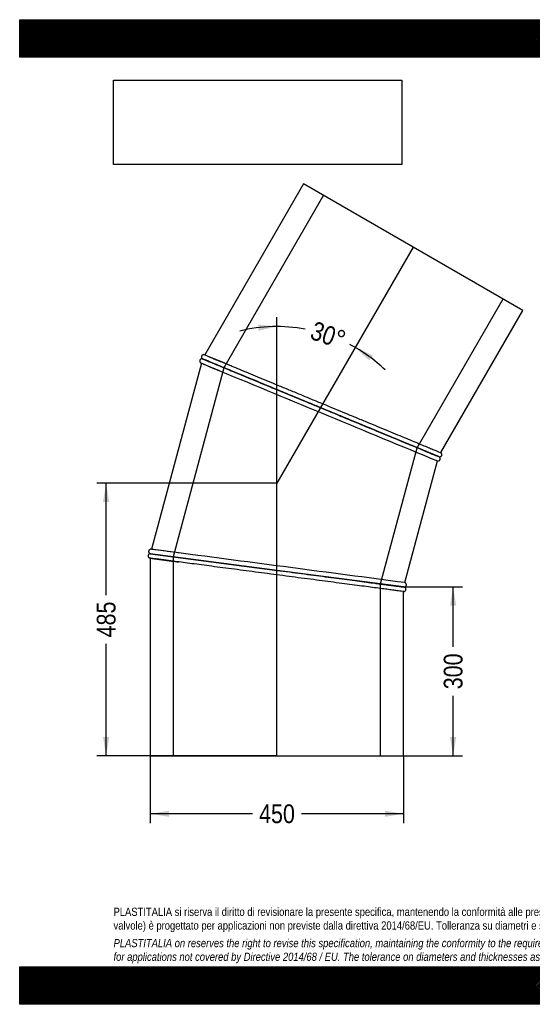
# Model space of a CAD drawing. Header units: millimetres. Extents: x 0 to 2475, y 0 to 1750.
# Tile 1 of 2: x 0 to 911, y 0 to 1750. Entities that reach past the tile are written whole.
import ezdxf
from ezdxf.enums import TextEntityAlignment as Align
from ezdxf.lldxf.tags import DXFTag

# ---------------------------------------------------------------- set-up
doc = ezdxf.new("R2010")
doc.units = ezdxf.units.MM
doc.header["$LTSCALE"] = 8.333333
for name, color, linetype in [('Default', 7, 'Continuous'), ('DV1_Default', 7, 'Continuous'), ('TUBO_X_GOMITO_30', 7, 'Continuous')]:
    doc.layers.add(name, color=color, linetype=linetype)
doc.styles.add('SEACAD_Arial_Narrow', font='ARIALN.TTF')
tags = doc.linetypes.add('HIDDEN2', pattern=[4.7625, 3.175, -1.5875]).pattern_tags.tags
tags[6:7] = [DXFTag(74, 4), DXFTag(75, 0), DXFTag(340, '0'), DXFTag(46, 0.0), DXFTag(50, 0.0), DXFTag(44, 0.0), DXFTag(45, 0.0)]
tags[4:5] = [DXFTag(74, 4), DXFTag(75, 0), DXFTag(340, '0'), DXFTag(46, 0.0), DXFTag(50, 0.0), DXFTag(44, 0.0), DXFTag(45, 0.0)]
tags = doc.linetypes.add('PHANTOM2', pattern=[31.75, 15.875, -3.175, 3.175, -3.175, 3.175, -3.175]).pattern_tags.tags
tags[14:15] = [DXFTag(74, 4), DXFTag(75, 0), DXFTag(340, '0'), DXFTag(46, 0.0), DXFTag(50, 0.0), DXFTag(44, 0.0), DXFTag(45, 0.0)]
tags[12:13] = [DXFTag(74, 4), DXFTag(75, 0), DXFTag(340, '0'), DXFTag(46, 0.0), DXFTag(50, 0.0), DXFTag(44, 0.0), DXFTag(45, 0.0)]
tags[10:11] = [DXFTag(74, 4), DXFTag(75, 0), DXFTag(340, '0'), DXFTag(46, 0.0), DXFTag(50, 0.0), DXFTag(44, 0.0), DXFTag(45, 0.0)]
tags[8:9] = [DXFTag(74, 4), DXFTag(75, 0), DXFTag(340, '0'), DXFTag(46, 0.0), DXFTag(50, 0.0), DXFTag(44, 0.0), DXFTag(45, 0.0)]
tags[6:7] = [DXFTag(74, 4), DXFTag(75, 0), DXFTag(340, '0'), DXFTag(46, 0.0), DXFTag(50, 0.0), DXFTag(44, 0.0), DXFTag(45, 0.0)]
tags[4:5] = [DXFTag(74, 4), DXFTag(75, 0), DXFTag(340, '0'), DXFTag(46, 0.0), DXFTag(50, 0.0), DXFTag(44, 0.0), DXFTag(45, 0.0)]
doc.dimstyles.new('Plastitalia', dxfattribs={"dimtxt": 33.333333, "dimasz": 33.333333, "dimexe": 16.666667, "dimexo": 0, "dimgap": 8.333333, "dimtad": 0, "dimdec": 0, "dimtxsty": 'SEACAD_Arial_Narrow', "dimblk1": '_SE_FILLED', "dimblk2": '_SE_FILLED', "dimsah": 1, "dimcen": 16.666667, "dimadec": 0, "dimazin": 0, "dimtfac": 0.8, "dimtdec": 1, "dimtmove": 0, "dimatfit": 3, "dimfxl": 1, "dimtolj": 1, "dimarcsym": 0})
picture_1 = doc.add_image_def('image1.jpg', size_in_pixel=(4302, 1260))

# ---------------------------------------------------------------- blocks, each defined once
blk = doc.blocks.new('SE')
at = {"layer": 'DV1_Default', "color": 7, "linetype": 'PHANTOM2'}
for p in [(699.3, 1345.8), (457, 441.7)]:
    blk.add_line(p, (457, 926.2), dxfattribs=at)
at = {"layer": 'TUBO_X_GOMITO_30', "color": 7, "linetype": 'Continuous'}
for p, q in [((504.4, 1458.3), (328.8, 1154.2)), ((894.1, 1233.3), (504.4, 1458.3)), ((748.1, 980.5), (894.1, 1233.3)), ((322.7, 1139.4), (234.1, 808.7)), ((324.8, 1147.3), (324.8, 1147.2)), ((534.7, 1060.3), (324.8, 1147.2)), ((324.8, 1147.2), (534.7, 1060.3)), ((324.8, 1147.2), (324.8, 1147.2)), ((534.7, 1060.3), (534.7, 1060.3)), ((744.1, 973.5), (534.7, 1060.3)), ((534.7, 1060.3), (534.7, 1060.3)), ((744.1, 973.5), (559.2, 1050.1)), ((684.1, 749.5), (742, 965.8)), ((744.1, 973.5), (744.1, 973.5)), ((232, 801), (232, 800.9)), ((232, 800.9), (457.3, 771.3)), ((457.3, 771.3), (232, 800.9)), ((232, 800.9), (232, 800.9)), ((232, 792.9), (232, 441.7)), ((277.8, 803), (268.3, 804.2)), ((457.3, 771.3), (457.3, 771.3)), ((682, 741.7), (457.3, 771.3)), ((457.3, 771.3), (457.3, 771.3)), ((682, 741.7), (457.3, 771.3)), ((682, 441.7), (682, 733.7)), ((232, 441.7), (682, 441.7))]:
    blk.add_line(p, q, dxfattribs=at)
at = {"layer": 'TUBO_X_GOMITO_30', "color": 7, "linetype": 'HIDDEN2'}
for p, q in [((539.8, 1437.9), (362.9, 1131.4)), ((706, 989.3), (858.7, 1253.8)), ((362.9, 1131.4), (272.9, 795.6)), ((534, 1060.5), (517.5, 1067.3)), ((534.2, 1060.4), (534, 1060.5)), ((641.1, 747.1), (706, 989.3)), ((266.3, 788.4), (269.5, 787.9)), ((272.9, 795.6), (272.9, 441.7)), ((641.1, 441.7), (641.1, 747.1))]:
    blk.add_line(p, q, dxfattribs=at)
at = {"layer": 'TUBO_X_GOMITO_30', "color": 7, "linetype": 'Continuous'}
for centre, radius, start, end in [((3360.7, 8419.9), 7888.9, 247.34374, 247.5985), ((319.1, 1131.9), 16.2, 67.2721, 72.6183), ((-6475, -15354.6), 17855.8, 67.44084, 67.60497), ((288552.8, 696395.4), 752633.6, 247.4853782, 247.5172764), ((7502.3, 17371.3), 17735.8, 247.44177, 247.60482), ((-1018.9, -8880.2), 9769.6, 82.42901, 82.63705), ((1151.5, 7619.6), 6888.4, 262.32066, 262.61257), ((-97779.3, -745415.6), 752633.6, 82.4827236, 82.5138918), ((1863.2, 9877.9), 9212.2, 262.43041, 262.63953), ((-89.3, -4974), 5767.5, 82.3048, 82.62142)]:
    blk.add_arc(centre, radius, start, end, dxfattribs=at)
at = {"layer": 'TUBO_X_GOMITO_30', "color": 7, "linetype": 'HIDDEN2'}
for centre, radius, start, end in [((288552.8, 696395.4), 752633.6, 247.4827734, 247.4853782), ((296, 1068), 84, 66.8741, 70.6282), ((2532.7, 6430.3), 5733.8, 247.36762, 247.41953), ((2532.7, 6430.3), 5733.8, 247.54468, 247.60913), ((-97779.3, -745415.6), 752633.6, 82.5138918, 82.5172266), ((-2065.1, -16898.5), 17855.8, 82.44084, 82.45923), ((2965.8, 18329.9), 17735.8, 262.44177, 262.50016)]:
    blk.add_arc(centre, radius, start, end, dxfattribs=at)
at = {"layer": 'TUBO_X_GOMITO_30', "color": 7, "linetype": 'Continuous'}
for points, knots in [([(323.9, 1147.3), (323.5, 1147.3), (322.9, 1147.3), (321.9, 1146.9), (321, 1146.3), (320.4, 1145.6), (320, 1144.8), (319.7, 1143.8), (319.7, 1142.8), (320, 1141.8), (320.4, 1141.1), (321, 1140.3), (321.5, 1140), (321.8, 1139.8)], [0, 0, 0, 0, 0.101765, 0.183451, 0.29921, 0.384728, 0.460411, 0.546465, 0.664106, 0.736488, 0.817601, 0.906209, 1, 1, 1, 1]), ([(327.9, 1154.5), (327.5, 1154.6), (326.9, 1154.8), (325.6, 1154.6), (324.5, 1154.1), (323.7, 1153.2), (323.2, 1152.5), (322.9, 1151.7), (322.8, 1150.8), (322.9, 1149.9), (323.2, 1149), (323.8, 1147.9), (324.5, 1147.5), (324.9, 1147.2)], [0, 0, 0, 0, 0.095068, 0.180282, 0.316283, 0.411664, 0.476997, 0.544315, 0.635373, 0.699914, 0.780945, 0.880914, 1, 1, 1, 1]), ([(534.7, 1060.3), (527.9, 1063.1), (521.2, 1065.9), (507.6, 1071.5), (500.8, 1074.3), (487.4, 1079.9), (480.7, 1082.6), (467.6, 1088.1), (461.1, 1090.8), (448.4, 1096), (442.2, 1098.6), (430.1, 1103.6), (424.2, 1106.1), (407, 1113.2), (396.3, 1117.6), (381.7, 1123.7), (377, 1125.6), (368.3, 1129.2), (364.2, 1130.9), (356.5, 1134.1), (352.9, 1135.6), (346.4, 1138.3), (343.5, 1139.5), (338.3, 1141.7), (336, 1142.6), (332, 1144.3), (330.3, 1145), (327.5, 1146.1), (326.5, 1146.5), (325.2, 1147.1), (324.8, 1147.2), (324.8, 1147.2), (324.8, 1147.2), (324.8, 1147.2)], [0, 0, 0, 0, 0.03125, 0.03125, 0.0625, 0.0625, 0.09375, 0.09375, 0.125, 0.125, 0.15625, 0.15625, 0.1875, 0.1875, 0.25, 0.25, 0.28125, 0.28125, 0.3125, 0.3125, 0.34375, 0.34375, 0.375, 0.375, 0.40625, 0.40625, 0.4375, 0.4375, 0.46875, 0.46875, 0.5, 0.5, 0.5000786, 0.5000786, 0.5000786, 0.5000786]), ([(325.9, 1146.7), (326.6, 1146.4), (327.6, 1146), (330.2, 1144.9), (331.9, 1144.2), (335.9, 1142.6), (338.3, 1141.6), (343.6, 1139.4), (346.6, 1138.2), (353.1, 1135.5), (356.6, 1134), (364.2, 1130.9), (368.3, 1129.2), (377, 1125.6), (381.6, 1123.7), (391.4, 1119.6), (396.5, 1117.5), (407.1, 1113.1), (412.7, 1110.8), (424.1, 1106.1), (430, 1103.6), (442.1, 1098.6), (448.4, 1096), (461, 1090.8), (467.5, 1088.1), (480.7, 1082.6), (487.3, 1079.9), (500.7, 1074.3), (507.6, 1071.5), (521.1, 1065.9), (527.9, 1063.1), (534.7, 1060.3)], [0.5331067, 0.5331067, 0.5331067, 0.5331067, 0.5625, 0.5625, 0.59375, 0.59375, 0.625, 0.625, 0.65625, 0.65625, 0.6875, 0.6875, 0.71875, 0.71875, 0.75, 0.75, 0.78125, 0.78125, 0.8125, 0.8125, 0.84375, 0.84375, 0.875, 0.875, 0.90625, 0.90625, 0.9375, 0.9375, 0.96875, 0.96875, 1, 1, 1, 1]), ([(375.6, 1134.8), (376, 1134.6), (376.3, 1134.5), (381, 1132.6), (385.6, 1130.6), (395.4, 1126.6), (400.5, 1124.5), (411.1, 1120.1), (416.7, 1117.8), (428.1, 1113.1), (434, 1110.6), (446.1, 1105.6), (452.3, 1103), (465, 1097.8), (471.5, 1095.1), (484.6, 1089.7), (491.2, 1086.9), (504.7, 1081.4), (511.5, 1078.5), (525, 1072.9), (531.8, 1070.1), (552.1, 1061.7), (565.6, 1056.1), (585.8, 1047.7), (592.5, 1045), (605.6, 1039.6), (612.1, 1036.9), (624.7, 1031.6), (630.9, 1029.1), (643, 1024), (649, 1021.6), (666.1, 1014.5), (676.8, 1010.1), (691.4, 1004), (696, 1002.1), (704.8, 998.5), (708.9, 996.8), (716.5, 993.6), (720.1, 992.1), (726.6, 989.4), (729.5, 988.2), (734.7, 986), (737, 985.1), (741, 983.4), (742.7, 982.7), (746.8, 981), (748.1, 980.5), (748.1, 980.5)], [0.6081186, 0.6081186, 0.6081186, 0.6081186, 0.609375, 0.609375, 0.625, 0.625, 0.640625, 0.640625, 0.65625, 0.65625, 0.671875, 0.671875, 0.6875, 0.6875, 0.703125, 0.703125, 0.71875, 0.71875, 0.734375, 0.734375, 0.75, 0.75, 0.78125, 0.78125, 0.796875, 0.796875, 0.8125, 0.8125, 0.828125, 0.828125, 0.84375, 0.84375, 0.875, 0.875, 0.890625, 0.890625, 0.90625, 0.90625, 0.921875, 0.921875, 0.9375, 0.9375, 0.953125, 0.953125, 0.96875, 0.96875, 1, 1, 1, 1]), ([(697.7, 992.8), (697.3, 992.9), (696.8, 993.1), (692.1, 995.1), (687.4, 997), (677.7, 1001), (672.6, 1003.2), (662, 1007.6), (656.4, 1009.8), (639.3, 1016.9), (627.2, 1022), (608.2, 1029.8), (601.7, 1032.5), (588.6, 1037.9), (582, 1040.7), (568.6, 1046.2), (561.8, 1049.1), (548.2, 1054.7), (541.5, 1057.5), (534.7, 1060.3)], [0.7156277, 0.7156277, 0.7156277, 0.7156277, 0.71875, 0.71875, 0.75, 0.75, 0.78125, 0.78125, 0.8125, 0.8125, 0.875, 0.875, 0.90625, 0.90625, 0.9375, 0.9375, 0.96875, 0.96875, 1, 1, 1, 1]), ([(534.7, 1060.3), (548.2, 1054.7), (561.7, 1049.1), (581.9, 1040.7), (588.5, 1038), (601.6, 1032.5), (608.1, 1029.9), (620.8, 1024.6), (627, 1022), (639, 1017), (645, 1014.6), (662.1, 1007.5), (672.8, 1003.1), (687.3, 997), (692, 995.1), (700.7, 991.5), (704.8, 989.8), (712.5, 986.6), (716, 985.1), (722.5, 982.4), (725.4, 981.2), (730.6, 979.1), (733, 978.1), (736.9, 976.5), (738.6, 975.8), (742.7, 974.1), (744.1, 973.5), (744.1, 973.5), (744.1, 973.5), (744.1, 973.5)], [0, 0, 0, 0, 0.0625, 0.0625, 0.09375, 0.09375, 0.125, 0.125, 0.15625, 0.15625, 0.1875, 0.1875, 0.25, 0.25, 0.28125, 0.28125, 0.3125, 0.3125, 0.34375, 0.34375, 0.375, 0.375, 0.40625, 0.40625, 0.4375, 0.4375, 0.5, 0.5, 0.5002484, 0.5002484, 0.5002484, 0.5002484]), ([(745.8, 972.6), (745.7, 972.6), (745.4, 972.8), (744.1, 973.4), (742.4, 974.1), (740.3, 975), (738, 976), (735.6, 977), (733.1, 978), (730.5, 979.1), (727.7, 980.3), (724.7, 981.5), (719.8, 983.5), (712.3, 986.6), (701.5, 991.1), (689.4, 996.1), (676.1, 1001.6), (661.6, 1007.6), (646.2, 1014), (629.9, 1020.8), (612.9, 1027.8), (595.2, 1035.1), (577.1, 1042.6), (558.8, 1050.2), (544.4, 1056.2), (537, 1059.3), (535.2, 1060)], [0, 0, 0, 0, 0.040456, 0.077615, 0.111488, 0.142081, 0.1694, 0.19345, 0.217997, 0.239498, 0.26116, 0.283063, 0.305207, 0.361534, 0.418206, 0.474879, 0.531556, 0.588235, 0.644917, 0.701601, 0.758286, 0.814975, 0.871663, 0.928354, 0.985044, 1, 1, 1, 1]), ([(745, 973.2), (745.4, 973.1), (746.1, 973), (747.3, 973.1), (748.3, 973.6), (749.1, 974.3), (749.6, 974.9), (750, 975.7), (750.2, 976.7), (750.1, 977.7), (749.8, 978.7), (749.2, 979.8), (748.5, 980.2), (748.1, 980.5)], [0, 0, 0, 0, 0.096032, 0.178525, 0.303681, 0.386793, 0.443155, 0.510354, 0.615238, 0.687578, 0.775891, 0.880804, 1, 1, 1, 1]), ([(741.9, 965.8), (742.5, 965.7), (743.3, 965.5), (744.6, 965.9), (745.5, 966.4), (746.3, 967.1), (746.8, 968.1), (747.1, 969.3), (747, 970.5), (746.6, 971.7), (746.1, 972.2), (745.8, 972.6)], [0, 0, 0, 0, 0.138016, 0.257342, 0.353881, 0.437818, 0.54363, 0.659242, 0.788576, 0.881377, 1, 1, 1, 1]), ([(233.1, 808.8), (232.7, 808.8), (232.1, 808.8), (230.9, 808.3), (229.9, 807.5), (229.4, 806.5), (229.1, 805.6), (229, 804.8), (229.1, 803.9), (229.5, 803), (230, 802.2), (230.9, 801.4), (231.6, 801.1), (232.1, 801)], [0, 0, 0, 0, 0.095068, 0.180282, 0.316283, 0.411664, 0.476997, 0.544315, 0.635373, 0.699914, 0.780945, 0.880914, 1, 1, 1, 1]), ([(232.1, 800.9), (231.7, 800.9), (231, 800.8), (229.9, 800.4), (229, 799.7), (228.4, 798.8), (228.1, 798), (228, 797.2), (228, 796.2), (228.3, 795.2), (228.9, 794.3), (229.8, 793.5), (230.6, 793.2), (231, 793)], [0, 0, 0, 0, 0.096032, 0.178525, 0.303681, 0.386793, 0.443155, 0.510354, 0.615238, 0.687578, 0.775891, 0.880804, 1, 1, 1, 1]), ([(232, 801), (232, 801), (233.5, 800.8), (237.8, 800.2), (239.7, 800), (244, 799.4), (246.5, 799.1), (252.2, 798.3), (255.4, 797.9), (262.4, 797), (266.2, 796.5), (274.3, 795.4), (278.7, 794.8), (288, 793.6), (293, 792.9), (303.5, 791.5), (308.9, 790.8), (320.3, 789.3), (326.3, 788.5), (338.6, 786.9), (344.9, 786.1), (357.9, 784.4), (364.6, 783.5), (378.2, 781.7), (385.2, 780.8), (399.3, 778.9), (406.4, 778), (420.8, 776.1), (428.1, 775.1), (442.7, 773.2), (450, 772.2), (457.3, 771.3)], [0.5000745, 0.5000745, 0.5000745, 0.5000745, 0.5625, 0.5625, 0.59375, 0.59375, 0.625, 0.625, 0.65625, 0.65625, 0.6875, 0.6875, 0.71875, 0.71875, 0.75, 0.75, 0.78125, 0.78125, 0.8125, 0.8125, 0.84375, 0.84375, 0.875, 0.875, 0.90625, 0.90625, 0.9375, 0.9375, 0.96875, 0.96875, 1, 1, 1, 1]), ([(232, 800.9), (232, 800.9), (233.5, 800.7), (237.8, 800.1), (239.7, 799.9), (244, 799.3), (246.5, 799), (252.2, 798.3), (255.4, 797.8), (262.4, 796.9), (266.2, 796.4), (274.3, 795.3), (278.7, 794.8), (288, 793.5), (293, 792.9), (303.4, 791.5), (308.9, 790.8), (320.3, 789.3), (326.3, 788.5), (338.6, 786.9), (344.9, 786.1), (357.9, 784.4), (364.6, 783.5), (378.2, 781.7), (385.2, 780.8), (399.3, 778.9), (406.4, 778), (420.8, 776.1), (428.1, 775.1), (442.7, 773.2), (450, 772.2), (457.3, 771.3)], [0.5000786, 0.5000786, 0.5000786, 0.5000786, 0.5625, 0.5625, 0.59375, 0.59375, 0.625, 0.625, 0.65625, 0.65625, 0.6875, 0.6875, 0.71875, 0.71875, 0.75, 0.75, 0.78125, 0.78125, 0.8125, 0.8125, 0.84375, 0.84375, 0.875, 0.875, 0.90625, 0.90625, 0.9375, 0.9375, 0.96875, 0.96875, 1, 1, 1, 1]), ([(682, 733.7), (682, 733.7), (680.5, 733.9), (676.2, 734.4), (674.4, 734.7), (670, 735.2), (667.5, 735.6), (661.8, 736.3), (658.6, 736.7), (651.6, 737.7), (647.8, 738.2), (639.6, 739.2), (635.2, 739.8), (625.9, 741), (620.9, 741.7), (610.4, 743.1), (605, 743.8), (593.5, 745.3), (587.6, 746.1), (569.2, 748.5), (556.1, 750.2), (535.7, 752.9), (528.8, 753.8), (514.7, 755.7), (507.5, 756.6), (493.1, 758.5), (485.8, 759.5), (471.3, 761.4), (464, 762.3), (449.5, 764.2), (442.2, 765.2), (427.7, 767.1), (420.4, 768.1), (406, 770), (398.9, 770.9), (384.8, 772.8), (377.9, 773.7), (364.3, 775.5), (357.6, 776.3), (344.6, 778), (338.3, 778.9), (326.1, 780.5), (320.1, 781.3), (308.7, 782.8), (303.2, 783.5), (292.8, 784.9), (287.8, 785.5), (278.5, 786.8), (274.1, 787.4), (268.8, 788), (267.7, 788.2), (266.6, 788.3)], [0, 0, 0, 0, 0.03125, 0.03125, 0.046875, 0.046875, 0.0625, 0.0625, 0.078125, 0.078125, 0.09375, 0.09375, 0.109375, 0.109375, 0.125, 0.125, 0.140625, 0.140625, 0.15625, 0.15625, 0.1875, 0.1875, 0.203125, 0.203125, 0.21875, 0.21875, 0.234375, 0.234375, 0.25, 0.25, 0.265625, 0.265625, 0.28125, 0.28125, 0.296875, 0.296875, 0.3125, 0.3125, 0.328125, 0.328125, 0.34375, 0.34375, 0.359375, 0.359375, 0.375, 0.375, 0.390625, 0.390625, 0.40625, 0.40625, 0.4106232, 0.4106232, 0.4106232, 0.4106232]), ([(457.3, 771.3), (471.8, 769.4), (486.3, 767.5), (507.9, 764.6), (515.1, 763.7), (529.1, 761.8), (536.1, 760.9), (549.6, 759.1), (556.3, 758.3), (569.3, 756.5), (575.6, 755.7), (594, 753.3), (605.4, 751.8), (621.1, 749.7), (626.1, 749.1), (635.4, 747.8), (639.8, 747.3), (645.8, 746.5), (647.6, 746.2), (649.3, 746)], [0, 0, 0, 0, 0.0625, 0.0625, 0.09375, 0.09375, 0.125, 0.125, 0.15625, 0.15625, 0.1875, 0.1875, 0.25, 0.25, 0.28125, 0.28125, 0.3125, 0.3125, 0.326633, 0.326633, 0.326633, 0.326633]), ([(457.3, 771.3), (471.8, 769.4), (486.3, 767.5), (507.9, 764.6), (515.1, 763.7), (529.1, 761.8), (536.1, 760.9), (549.6, 759.1), (556.3, 758.2), (569.3, 756.5), (575.6, 755.7), (594, 753.3), (605.4, 751.8), (621.1, 749.7), (626.1, 749), (635.4, 747.8), (639.8, 747.2), (646.4, 746.4), (648.8, 746), (651, 745.8)], [0, 0, 0, 0, 0.0625, 0.0625, 0.09375, 0.09375, 0.125, 0.125, 0.15625, 0.15625, 0.1875, 0.1875, 0.25, 0.25, 0.28125, 0.28125, 0.3125, 0.3125, 0.3311941, 0.3311941, 0.3311941, 0.3311941]), ([(681.9, 733.7), (682.3, 733.7), (683, 733.7), (684.2, 734.2), (685.1, 735), (685.7, 736), (686, 736.9), (686, 737.7), (685.9, 738.6), (685.6, 739.5), (685.1, 740.3), (684.2, 741.1), (683.4, 741.4), (683, 741.5)], [0, 0, 0, 0, 0.095068, 0.180282, 0.316283, 0.411664, 0.476997, 0.544315, 0.635373, 0.699914, 0.780945, 0.880914, 1, 1, 1, 1]), ([(683, 741.6), (683.4, 741.6), (684, 741.7), (685.2, 742.1), (686, 742.8), (686.6, 743.7), (686.9, 744.5), (687.1, 745.3), (687, 746.3), (686.7, 747.3), (686.2, 748.2), (685.3, 749), (684.5, 749.3), (684, 749.5)], [0, 0, 0, 0, 0.096032, 0.178525, 0.303681, 0.386793, 0.443155, 0.510354, 0.615238, 0.687578, 0.775891, 0.880804, 1, 1, 1, 1])]:
    blk.add_open_spline(points, degree=3, knots=knots, dxfattribs=at)
at = {"layer": 'TUBO_X_GOMITO_30', "color": 7, "linetype": 'HIDDEN2'}
for points in [[(322.8, 1139.4), (322.7, 1139.5), (322.6, 1139.5), (322.5, 1139.5)], [(324.8, 1147.2), (324.9, 1147.2), (324.9, 1147.1), (324.9, 1147.1)], [(325.2, 1147), (325.4, 1146.9), (325.7, 1146.8), (325.9, 1146.7)], [(328.6, 1154.3), (328.7, 1154.2), (328.8, 1154.2), (328.9, 1154.1)], [(534.7, 1060.3), (540.8, 1057.7), (546.9, 1055.2), (553, 1052.7)], [(551.1, 1053.5), (545.6, 1055.7), (540.1, 1058), (534.7, 1060.3)], [(571.8, 1044.9), (570.4, 1045.5), (569.1, 1046), (567.7, 1046.6)], [(594.7, 1035.4), (588.8, 1037.8), (582.8, 1040.3), (577.1, 1042.6)], [(744, 973.5), (744.1, 973.5), (744.1, 973.5), (744.1, 973.5)], [(744.3, 973.4), (744.2, 973.5), (744.1, 973.5), (744.1, 973.6)], [(233.9, 808.8), (234, 808.7), (234.1, 808.7), (234.2, 808.7)], [(232.1, 792.9), (232, 792.9), (231.9, 792.9), (231.8, 792.9)], [(682.2, 741.7), (682.1, 741.7), (682, 741.7), (681.9, 741.8)], [(681.9, 741.7), (682, 741.7), (682.1, 741.7), (682.3, 741.7)]]:
    blk.add_open_spline(points, degree=3, dxfattribs=at)
at = {"layer": 'TUBO_X_GOMITO_30', "color": 7, "linetype": 'Continuous'}
for points in [[(323.9, 1147.3), (324.3, 1147.3), (324.6, 1147.2), (324.8, 1147.2)], [(324.8, 1147.2), (324.8, 1147.2), (324.9, 1147.1), (325.2, 1147)], [(744.1, 973.5), (744.8, 973.3), (745.3, 973), (745.8, 972.6)]]:
    blk.add_open_spline(points, degree=3, dxfattribs=at)
at = {"layer": 'TUBO_X_GOMITO_30', "color": 7, "linetype": 'HIDDEN2'}
for points, knots in [([(329.5, 1145.2), (329.3, 1145.3), (329.1, 1145.4), (327.5, 1146), (326.5, 1146.5), (325.1, 1147), (324.8, 1147.2), (324.8, 1147.2), (324.8, 1147.2), (324.8, 1147.2)], [0.43313522, 0.43313522, 0.43313522, 0.43313522, 0.4375, 0.4375, 0.46875, 0.46875, 0.5, 0.5, 0.50007447, 0.50007447, 0.50007447, 0.50007447]), ([(328.8, 1154.2), (328.8, 1154.2), (328.8, 1154.2), (328.8, 1154.2), (330.2, 1153.6), (334.3, 1151.9), (336, 1151.2), (340, 1149.5), (342.3, 1148.6), (347.7, 1146.4), (350.6, 1145.1), (357.1, 1142.4), (360.7, 1141), (368, 1138), (371.7, 1136.4), (375.6, 1134.8)], [0.4999136, 0.4999136, 0.4999136, 0.4999136, 0.5, 0.5, 0.53125, 0.53125, 0.546875, 0.546875, 0.5625, 0.5625, 0.578125, 0.578125, 0.59375, 0.59375, 0.6081186, 0.6081186, 0.6081186, 0.6081186]), ([(375.5, 1134.8), (371.5, 1136.5), (367.7, 1138.1), (363.1, 1140), (362.1, 1140.4), (361.1, 1140.8)], [0.39176725, 0.39176725, 0.39176725, 0.39176725, 0.40625, 0.40625, 0.41054606, 0.41054606, 0.41054606, 0.41054606]), ([(696.5, 993.3), (700.8, 991.5), (704.9, 989.8), (710.6, 987.4), (712.4, 986.7), (714.2, 985.9)], [0.28147177, 0.28147177, 0.28147177, 0.28147177, 0.3125, 0.3125, 0.32815181, 0.32815181, 0.32815181, 0.32815181]), ([(744, 973.6), (744.1, 973.6), (744.1, 973.5), (744.2, 973.5), (742.8, 974.1), (738.8, 975.8), (737.1, 976.5), (733.1, 978.1), (730.7, 979.1), (725.4, 981.3), (722.5, 982.5), (716, 985.2), (712.4, 986.7), (705.2, 989.7), (701.6, 991.2), (697.7, 992.8)], [0.4877135, 0.4877135, 0.4877135, 0.4877135, 0.5, 0.5, 0.5625, 0.5625, 0.59375, 0.59375, 0.625, 0.625, 0.65625, 0.65625, 0.6875, 0.6875, 0.7156277, 0.7156277, 0.7156277, 0.7156277]), ([(266.6, 788.3), (263.7, 788.7), (261.1, 789.1), (255.1, 789.9), (252, 790.3), (246.4, 791), (243.9, 791.3), (239.6, 791.9), (237.8, 792.1), (234.9, 792.5), (233.8, 792.7), (232.4, 792.9), (232, 792.9), (232, 792.9)], [0.41062316, 0.41062316, 0.41062316, 0.41062316, 0.421875, 0.421875, 0.4375, 0.4375, 0.453125, 0.453125, 0.46875, 0.46875, 0.484375, 0.484375, 0.49991359, 0.49991359, 0.49991359, 0.49991359]), ([(237.2, 792.2), (238.5, 792), (240.1, 791.8), (244, 791.3), (246.5, 791), (251.4, 790.3), (253.6, 790), (256, 789.7)], [0.53397211, 0.53397211, 0.53397211, 0.53397211, 0.546875, 0.546875, 0.5625, 0.5625, 0.57370285, 0.57370285, 0.57370285, 0.57370285]), ([(258.6, 789.4), (258.7, 789.4), (258.8, 789.4), (262.4, 788.9), (266.2, 788.4), (274, 787.4), (278, 786.8), (282.3, 786.3)], [0.57763816, 0.57763816, 0.57763816, 0.57763816, 0.578125, 0.578125, 0.59375, 0.59375, 0.60814111, 0.60814111, 0.60814111, 0.60814111]), ([(649.9, 745.9), (648, 746.2), (646, 746.5), (639.8, 747.3), (635.5, 747.8), (630.8, 748.5), (630.8, 748.5), (630.8, 748.5)], [0.67160432, 0.67160432, 0.67160432, 0.67160432, 0.6875, 0.6875, 0.71875, 0.71875, 0.71876512, 0.71876512, 0.71876512, 0.71876512]), ([(649.3, 746), (651.4, 745.7), (653.5, 745.5), (658.8, 744.8), (662, 744.4), (667.6, 743.6), (670.1, 743.3), (674.3, 742.7), (676.2, 742.5), (680.5, 741.9), (682, 741.7), (682, 741.7), (682, 741.7), (682, 741.7)], [0.326633, 0.326633, 0.326633, 0.326633, 0.34375, 0.34375, 0.375, 0.375, 0.40625, 0.40625, 0.4375, 0.4375, 0.5, 0.5, 0.5003414, 0.5003414, 0.5003414, 0.5003414]), ([(651, 745.8), (652.5, 745.6), (654, 745.4), (658.8, 744.7), (662, 744.3), (667.6, 743.6), (670, 743.2), (674.3, 742.7), (676.1, 742.4), (680.5, 741.9), (682, 741.7), (682, 741.7), (682, 741.7), (682, 741.7)], [0.3311941, 0.3311941, 0.3311941, 0.3311941, 0.34375, 0.34375, 0.375, 0.375, 0.40625, 0.40625, 0.4375, 0.4375, 0.5, 0.5, 0.5003395, 0.5003395, 0.5003395, 0.5003395])]:
    blk.add_open_spline(points, degree=3, knots=knots, dxfattribs=at)
blk = doc.blocks.new('DMBLK9')
at = {"layer": 'Default', "linetype": 'Continuous'}
for points in [[(265.3, 333.1), (265.3, 344.2), (232, 338.6)], [(648.7, 333.1), (682, 338.6), (648.7, 344.2)]]:
    blk.add_hatch(color=7, dxfattribs=at).paths.add_polyline_path(points)
at = {"layer": 'Default', "color": 7, "linetype": 'Continuous'}
for p, q in [((232, 441.7), (232, 322)), ((682, 441.7), (682, 322)), ((413.5, 338.6), (232, 338.6)), ((682, 338.6), (500.5, 338.6))]:
    blk.add_line(p, q, dxfattribs=at)
at = {"layer": 'Default', "color": 7, "linetype": 'Continuous', "style": 'SEACAD_Arial_Narrow'}
blk.add_text('450', height=33.33, dxfattribs=at).set_placement((425.2, 355.3), align=Align.TOP_LEFT)
blk = doc.blocks.new('_SE_FILLED')
at = {"color": 0}
blk.add_line((0, 0), (-1, 0), dxfattribs=at)
blk.add_solid([(0, 0), (-1, -0.1665), (-1, 0.1665), (0, 0)], dxfattribs=at)
blk = doc.blocks.new('DMBLK10')
at = {"layer": 'Default', "linetype": 'Continuous'}
for points in [[(148, 892.9), (159.1, 892.9), (153.5, 926.2)], [(148, 475), (153.5, 441.7), (159.1, 475)]]:
    blk.add_hatch(color=7, dxfattribs=at).paths.add_polyline_path(points)
at = {"layer": 'Default', "color": 7, "linetype": 'Continuous'}
for p, q in [((457, 926.2), (136.9, 926.2)), ((153.5, 727.4), (153.5, 926.2)), ((153.5, 441.7), (153.5, 640.5)), ((457, 441.7), (136.9, 441.7))]:
    blk.add_line(p, q, dxfattribs=at)
at = {"layer": 'Default', "color": 7, "linetype": 'Continuous', "style": 'SEACAD_Arial_Narrow'}
blk.add_text('485', height=33.33, rotation=90, dxfattribs=at).set_placement((136.9, 652.1), align=Align.TOP_LEFT)
blk = doc.blocks.new('DMBLK11')
at = {"layer": 'Default', "linetype": 'Continuous'}
for points in [[(424.1, 1197.1), (457, 1204.6), (423.4, 1208.2)], [(627.1, 1153.6), (596.2, 1167.3), (621, 1144.3)]]:
    blk.add_hatch(color=7, dxfattribs=at).paths.add_polyline_path(points)
at = {"layer": 'Default', "color": 7, "linetype": 'Continuous'}
blk.add_line((457, 926.2), (457, 1221.3), dxfattribs=at)
for start, end in [(79.5868, 103.7211), (46.2789, 62.2445)]:
    blk.add_arc((457, 926.2), 278.4, start, end, dxfattribs=at)
at = {"layer": 'Default', "color": 7, "linetype": 'Continuous', "style": 'SEACAD_Arial_Narrow'}
blk.add_text('30°', height=33.33, rotation=340.9157, dxfattribs=at).set_placement((524.8, 1215), align=Align.TOP_LEFT)
blk = doc.blocks.new('DMBLK12')
at = {"layer": 'Default', "linetype": 'Continuous'}
for points in [[(775.6, 708.4), (770, 741.7), (764.4, 708.4)], [(775.6, 475), (764.4, 475), (770, 441.7)]]:
    blk.add_hatch(color=7, dxfattribs=at).paths.add_polyline_path(points)
at = {"layer": 'Default', "color": 7, "linetype": 'Continuous'}
for p, q in [((682, 741.7), (786.7, 741.7)), ((770, 635.2), (770, 741.7)), ((770, 441.7), (770, 548.2)), ((682, 441.7), (786.7, 441.7))]:
    blk.add_line(p, q, dxfattribs=at)
at = {"layer": 'Default', "color": 7, "linetype": 'Continuous', "style": 'SEACAD_Arial_Narrow'}
blk.add_text('300', height=33.33, rotation=90, dxfattribs=at).set_placement((753.3, 559.9), align=Align.TOP_LEFT)

msp = doc.modelspace()

# ---------------------------------------------------------------- hatches: boundary and pattern name
at = {"layer": 'Default', "linetype": 'Continuous'}
h = msp.add_hatch(dxfattribs=at)
h.set_pattern_fill('LINE', scale=0.629921, angle=45, style=0)
h.paths.add_polyline_path([(2475, 1683.3), (2475, 1750), (0, 1750), (0, 1683.3)])
for points in [[(2475, 1683.3), (2475, 1750), (0, 1750), (0, 1683.3)], [(2475, 0), (2475, 66.7), (0, 66.7), (0, 0)]]:
    msp.add_hatch(color=7, dxfattribs=at).paths.add_polyline_path(points)
h = msp.add_hatch(dxfattribs=at)
h.set_pattern_fill('LINE', scale=0.629921, angle=45, style=0)
h.paths.add_polyline_path([(2475, 0), (2475, 66.7), (0, 66.7), (0, 0)])

# ---------------------------------------------------------------- linework, layer by layer
at = {"layer": 'Default', "color": 7, "linetype": 'Continuous'}
for p, q in [((0, 1750), (2475, 1750)), ((0, 1683.3), (0, 1750)), ((2475, 1683.3), (0, 1683.3)), ((0, 66.7), (2475, 66.7)), ((0, 0), (0, 66.7)), ((2475, 0), (0, 0))]:
    msp.add_line(p, q, dxfattribs=at)

# ---------------------------------------------------------------- block references
at = {"layer": 'Default'}
msp.add_blockref('SE', (0, 0), dxfattribs=at)

# ---------------------------------------------------------------- texts
at = {"layer": 'Default', "insert": (166.7, 171.7), "char_height": 14.5833, "width": 2141.667, "attachment_point": 1}
msp.add_mtext("{\\fArial Narrow|b0||i0||c0|p34;\\C7;\\H14.58333333;\\W1.;PLASTITALIA si riserva il diritto di revisionare la presente specifica, mantenendo la conformità alle prescrizioni del prodotto, senza alcun preavviso. In caso di assegnazione d'ordine si riserva di compiere una più dettagliata analisi tecnico/qualitativa. Il presente prodotto (ad esclusione delle \\P}{\\fArial Narrow|b0||i0||c0|p34;\\C7;\\H14.58333333;\\W1.;valvole) è progettato per applicazioni non previste dalla direttiva 2014/68/EU. Tolleranza su diametri e spessori come da normative se applicabile, su lunghezze ±5%, su angoli ±2°, se non diversamente specificato.\\P}{\\fArial Narrow|b0||i0||c0|p34;\\C7;\\H4.166666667;\\W1.;   \\P}{\\fArial Narrow|b0||i1||c0|p34;\\C7;\\H14.58333333;\\W1.;PLASTITALIA on reserves the right to revise this specification, maintaining the conformity to the requirements of the product, without any notice. In case of assignation of order on will reserve to make a more detailed analysis technical/qualitative. This product (excluding valves) is designed \\P}{\\fArial Narrow|b0||i1||c0|p34;\\C7;\\H14.58333333;\\W1.;for applications not covered by Directive 2014/68 / EU. The tolerance on diameters and thicknesses as the standards if applicable, on lengths ± 5%, on angles ± 2 °, unless otherwise indicated.\\P}", dxfattribs=at)

# ---------------------------------------------------------------- dimensions: what is measured, and where the dimension line sits
at = {"layer": 'Default', "color": 7, "linetype": 'Continuous'}
dim = msp.add_angular_dim_2l(base=(529.1, 1195.1), line1=((457, 926.2), (699.3, 1345.8)), line2=((457, 926.2), (457, 441.7)), text='\\A1;<>', dimstyle='Plastitalia', override={"dimadec": 1}, dxfattribs=at)
dim.commit()
dim.dimension.update_dxf_attribs({"geometry": 'DMBLK11', "text_midpoint": (548, 1189.3), "dimtype": 162})
for base, p1, p2, angle, picture, middle in [((153.5321, 441.6954), (457.0074, 441.6954), (457.0074, 926.2171), 90, 'DMBLK10', (153.5321, 683.9563)), ((770, 441.7), (682, 441.7), (682, 741.7), 90, 'DMBLK12', (770, 591.7)), ((682, 338.6), (682, 441.7), (232, 441.7), 180, 'DMBLK9', (457, 338.6))]:
    dim = msp.add_linear_dim(base=base, p1=p1, p2=p2, angle=angle, text='\\A1;<>', dimstyle='Plastitalia', dxfattribs=at)
    dim.commit()
    dim.dimension.update_dxf_attribs({"geometry": picture, "text_midpoint": middle, "dimtype": 161})

# ---------------------------------------------------------------- pictures from other files: only their frames are drawn
image = msp.add_image(picture_1, insert=(166.7, 1492.5), size_in_units=(512.1, 150))
image.dxf.flags = 7

doc.saveas('drawing.dxf')
